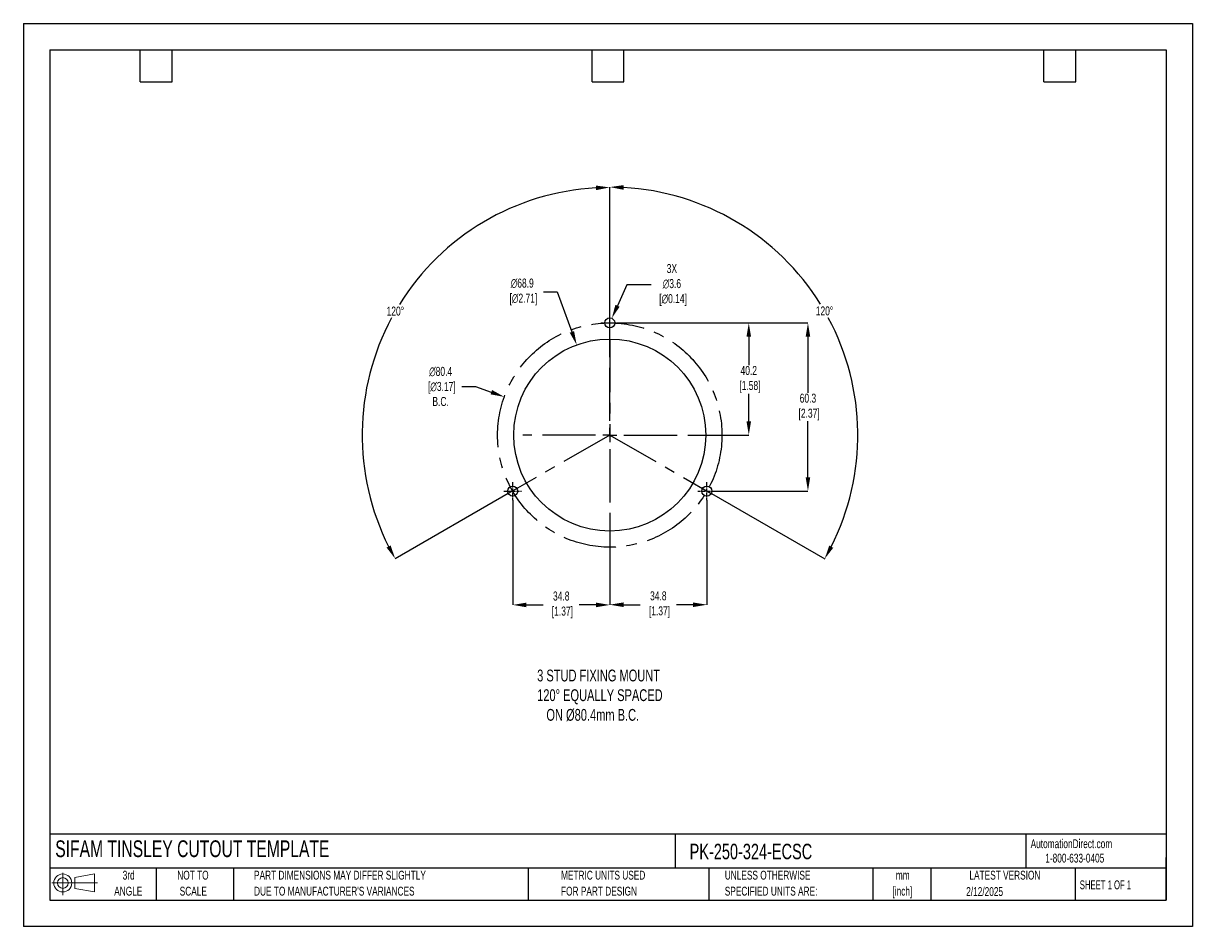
# Model space of a CAD drawing. Header units: millimetres. Extents: x 0 to 419, y 0 to 324.
import ezdxf

# ---------------------------------------------------------------- set-up
doc = ezdxf.new("R2010")
doc.units = ezdxf.units.MM
doc.header["$LTSCALE"] = 1.5
doc.header["$PDSIZE"] = -1
doc.linetypes.add('CENTERX2', pattern=[20.32, 12.7, -2.54, 2.54, -2.54])
for name, color, linetype in [('1', 7, 'Continuous'), ('CENTER', 40, 'CENTERX2'), ('SLD-DEFPOINTS', 7, 'Continuous')]:
    doc.layers.add(name, color=color, linetype=linetype)
doc.layers.add('DIMENSIONS', color=140, linetype='Continuous', lineweight=25)
doc.layers.add('TEXT', color=140, linetype='Continuous', lineweight=25)
doc.styles.add('SLDTEXTSTYLE0', font='TXT', dxfattribs={"width": 0.7})
doc.styles.add('SLDTEXTSTYLE1', font='TXT', dxfattribs={"width": 0.65})
doc.dimstyles.new('SLDDIMSTYLE0', dxfattribs={"dimtxt": 3.237012, "dimasz": 4.953, "dimexe": 0, "dimexo": 0.0625, "dimgap": 0.809253, "dimtad": 0, "dimtih": 1, "dimtoh": 1, "dimrnd": 1e-09, "dimzin": 12, "dimdsep": 46, "dimtxsty": 'SLDTEXTSTYLE0', "dimsah": 1, "dimcen": 0, "dimadec": 0, "dimazin": 3, "dimtfac": 1, "dimtofl": 0, "dimtmove": 0, "dimatfit": 3, "dimfxl": 0, "dimfrac": 2, "dimtolj": 1, "dimtzin": 12, "dimarcsym": 0})

# ---------------------------------------------------------------- blocks, each defined once
blk = doc.blocks.new('Block11')
at = {"color": 7, "linetype": 'Continuous', "lineweight": 18}
for p, q in [((0, 4.32), (16.31, 4.32)), ((3.88, 7.97), (3.88, 0)), ((8.22, 6.25), (15.26, 7.55)), ((8.22, 2.39), (8.22, 6.25)), ((15.26, 7.55), (15.26, 1.1)), ((8.22, 2.39), (15.26, 1.1))]:
    blk.add_line(p, q, dxfattribs=at)
for radius in [3.23, 1.93]:
    blk.add_circle((3.88, 4.32), radius, dxfattribs=at)
blk = doc.blocks.new('Block12')
at = {"layer": 'SLD-DEFPOINTS'}
blk.add_blockref('Block11', (0, 0), dxfattribs=at)
blk = doc.blocks.new('SW_NOTE_0_1')
at = {"layer": 'TEXT', "color": 0, "linetype": 'CENTERX2', "lineweight": 18, "char_height": 3.175, "attachment_point": 2, "style": 'SLDTEXTSTYLE0'}
for s, insert in [('mm', (4.27, 4.09)), ('[inch]', (4.14, -1.64))]:
    blk.add_mtext(s, dxfattribs=dict(at, insert=insert))
blk = doc.blocks.new('SW_NOTE_0_2')
at = {"layer": 'TEXT', "color": 0, "linetype": 'CENTERX2', "lineweight": 18, "char_height": 3.175, "attachment_point": 1, "style": 'SLDTEXTSTYLE0'}
for s, insert in [('UNLESS OTHERWISE', (0, 4.09)), ('SPECIFIED UNITS ARE:', (0, -1.64))]:
    blk.add_mtext(s, dxfattribs=dict(at, insert=insert))
blk = doc.blocks.new('SW_NOTE_0_3')
at = {"layer": 'TEXT', "color": 0, "linetype": 'CENTERX2', "lineweight": 18, "char_height": 3.175, "attachment_point": 1, "style": 'SLDTEXTSTYLE0'}
for s, insert in [('PART DIMENSIONS MAY DIFFER SLIGHTLY', (0, 4.09)), ("DUE TO MANUFACTURER'S VARIANCES", (0, -1.64))]:
    blk.add_mtext(s, dxfattribs=dict(at, insert=insert))
blk = doc.blocks.new('SW_NOTE_0_4')
at = {"layer": 'TEXT', "color": 0, "linetype": 'CENTERX2', "lineweight": 18, "char_height": 3.175, "attachment_point": 2, "style": 'SLDTEXTSTYLE0'}
for s, insert in [('NOT TO', (7.89, 4.09)), ('SCALE', (8.03, -1.64))]:
    blk.add_mtext(s, dxfattribs=dict(at, insert=insert))
blk = doc.blocks.new('SW_NOTE_0_5')
at = {"layer": 'TEXT', "color": 0, "linetype": 'CENTERX2', "lineweight": 18, "char_height": 3.175, "attachment_point": 2, "style": 'SLDTEXTSTYLE0'}
for s, insert in [('3rd', (3.47, 4.09)), ('ANGLE', (3.33, -1.64))]:
    blk.add_mtext(s, dxfattribs=dict(at, insert=insert))
blk = doc.blocks.new('SW_NOTE_0_6')
at = {"layer": 'TEXT', "color": 0, "linetype": 'CENTERX2', "lineweight": 18, "char_height": 3.175, "attachment_point": 1, "style": 'SLDTEXTSTYLE0'}
for s, insert in [('METRIC UNITS USED', (0, 4.09)), ('FOR PART DESIGN', (0, -1.64))]:
    blk.add_mtext(s, dxfattribs=dict(at, insert=insert))
blk = doc.blocks.new('SW_CENTERMARKSYMBOL_0')
at = {"layer": 'CENTER', "color": 0}
for p, q in [((0, 5.08), (0, 31.2)), ((-5.08, 0), (-31.2, 0)), ((0, 0), (-2.54, 0)), ((0, 0), (0, 2.54)), ((0, 0), (0, -2.54)), ((0, 0), (2.54, 0)), ((5.08, 0), (31.2, 0)), ((0, -5.08), (0, -31.2))]:
    blk.add_line(p, q, dxfattribs=at)
blk = doc.blocks.new('*D23')
at = {"layer": 'Defpoints', "color": 0}
for p in [(213.38, 216.45), (248.18, 156.15), (281.22, 156.15)]:
    blk.add_point(p, dxfattribs=at)
at = {"layer": 'DIMENSIONS', "color": 0, "lineweight": -2}
for p, q in [((213.44, 216.45), (281.22, 216.45)), ((281.22, 211.5), (281.22, 191.43)), ((281.22, 161.11), (281.22, 181.18)), ((248.24, 156.15), (281.22, 156.15))]:
    blk.add_line(p, q, dxfattribs=at)
at = {"layer": 'DIMENSIONS', "color": 0}
for points in [[(280.4, 211.5), (282.05, 211.5), (281.22, 216.45)], [(280.4, 161.11), (282.05, 161.11), (281.22, 156.15)]]:
    blk.add_solid(points, dxfattribs=at)
at = {"layer": 'DIMENSIONS', "color": 0, "insert": (281.22, 186.3), "char_height": 3.237, "attachment_point": 5, "style": 'SLDTEXTSTYLE0'}
blk.add_mtext('\\A1;60.3\\P [2.37]', dxfattribs=at)
blk = doc.blocks.new('*D24')
at = {"layer": 'Defpoints', "color": 0}
for p in [(213.38, 216.45), (241.38, 176.25), (260.01, 176.25)]:
    blk.add_point(p, dxfattribs=at)
at = {"layer": 'DIMENSIONS', "color": 0, "lineweight": -2}
for p, q in [((213.44, 216.45), (248.45, 216.45)), ((251.49, 216.45), (260.01, 216.45)), ((260.01, 211.5), (260.01, 201.34)), ((260.01, 181.21), (260.01, 191.09)), ((241.44, 176.25), (260.01, 176.25))]:
    blk.add_line(p, q, dxfattribs=at)
at = {"layer": 'DIMENSIONS', "color": 0}
for points in [[(259.19, 211.5), (260.84, 211.5), (260.01, 216.45)], [(259.19, 181.21), (260.84, 181.21), (260.01, 176.25)]]:
    blk.add_solid(points, dxfattribs=at)
at = {"layer": 'DIMENSIONS', "color": 0, "insert": (260.01, 196.22), "char_height": 3.237, "attachment_point": 5, "style": 'SLDTEXTSTYLE0'}
blk.add_mtext('\\A1;40.2\\P [1.58]', dxfattribs=at)
blk = doc.blocks.new('*D28')
at = {"layer": 'Defpoints', "color": 0}
for p in [(153.14, 244.27), (210.19, 207.25), (210.19, 176.25), (210.19, 176.25), (173.81, 155.29)]:
    blk.add_point(p, dxfattribs=at)
at = {"layer": 'DIMENSIONS', "color": 0, "lineweight": -2}
for p, q in [((210.19, 207.32), (210.19, 265.03)), ((173.75, 155.26), (133.27, 131.93))]:
    blk.add_line(p, q, dxfattribs=at)
for start, end in [(93.1972, 148.1485), (151.7693, 206.7537)]:
    blk.add_arc((210.19, 176.25), 88.77, start, end, dxfattribs=at)
at = {"layer": 'DIMENSIONS', "color": 0}
for points in [[(205.21, 265.71), (205.26, 264.06), (210.19, 265.03)], [(131.64, 136.68), (130.19, 135.9), (133.27, 131.93)]]:
    blk.add_solid(points, dxfattribs=at)
at = {"layer": 'DIMENSIONS', "color": 0, "insert": (133.33, 220.67), "char_height": 3.237, "attachment_point": 5, "style": 'SLDTEXTSTYLE0'}
blk.add_mtext('\\A1;120°', dxfattribs=at)
blk = doc.blocks.new('*D29')
at = {"layer": 'Defpoints', "color": 0}
for p in [(210.19, 207.25), (297.74, 191.74), (210.19, 176.25), (210.19, 176.25), (246.57, 155.29)]:
    blk.add_point(p, dxfattribs=at)
at = {"layer": 'DIMENSIONS', "color": 0, "lineweight": -2}
for p, q in [((210.19, 207.32), (210.19, 265.16)), ((246.62, 155.26), (287.22, 131.87))]:
    blk.add_line(p, q, dxfattribs=at)
for start, end in [(31.8486, 86.8077), (333.2414, 28.2334)]:
    blk.add_arc((210.19, 176.25), 88.91, start, end, dxfattribs=at)
at = {"layer": 'DIMENSIONS', "color": 0}
for points in [[(215.11, 264.2), (215.16, 265.85), (210.19, 265.16)], [(290.3, 135.83), (288.85, 136.62), (287.22, 131.87)]]:
    blk.add_solid(points, dxfattribs=at)
at = {"layer": 'DIMENSIONS', "color": 0, "insert": (287.16, 220.74), "char_height": 3.237, "attachment_point": 5, "style": 'SLDTEXTSTYLE0'}
blk.add_mtext('\\A1;120°', dxfattribs=at)
blk = doc.blocks.new('*D31')
at = {"layer": 'Defpoints', "color": 0}
for p in [(198.33, 208.57), (222.04, 143.93)]:
    blk.add_point(p, dxfattribs=at)
at = {"layer": 'DIMENSIONS', "color": 0, "lineweight": -2}
for p, q in [((186.42, 227.55), (191.37, 227.55)), ((191.37, 227.55), (196.63, 213.22))]:
    blk.add_line(p, q, dxfattribs=at)
at = {"layer": 'DIMENSIONS', "color": 0}
blk.add_solid([(197.4, 213.51), (195.85, 212.94), (198.33, 208.57)], dxfattribs=at)
at = {"layer": 'DIMENSIONS', "color": 0, "insert": (178.81, 227.55), "char_height": 3.237, "attachment_point": 5, "style": 'SLDTEXTSTYLE0'}
blk.add_mtext('\\A1;∅68.9\\P [∅2.71]', dxfattribs=at)
blk = doc.blocks.new('*D32')
at = {"layer": 'Defpoints', "color": 0}
for p in [(210.92, 218.1), (209.45, 214.81)]:
    blk.add_point(p, dxfattribs=at)
at = {"layer": 'DIMENSIONS', "color": 0, "lineweight": -2}
for p, q in [((216.32, 230.08), (212.96, 222.61)), ((225.05, 230.08), (216.32, 230.08))]:
    blk.add_line(p, q, dxfattribs=at)
at = {"layer": 'DIMENSIONS', "color": 0}
blk.add_solid([(212.2, 222.95), (213.71, 222.27), (210.92, 218.1)], dxfattribs=at)
at = {"layer": 'DIMENSIONS', "color": 0, "insert": (232.46, 230.08), "char_height": 3.237, "attachment_point": 5, "style": 'SLDTEXTSTYLE0'}
blk.add_mtext('\\A1;3X\\P∅3.6\\P [∅0.14]', dxfattribs=at)
blk = doc.blocks.new('*D33')
at = {"layer": 'Defpoints', "color": 0}
for p in [(172.39, 189.94), (247.98, 162.57)]:
    blk.add_point(p, dxfattribs=at)
at = {"layer": 'DIMENSIONS', "color": 0, "lineweight": -2}
for p, q in [((157.17, 193.66), (162.12, 193.66)), ((162.12, 193.66), (167.73, 191.63))]:
    blk.add_line(p, q, dxfattribs=at)
at = {"layer": 'DIMENSIONS', "color": 0}
blk.add_solid([(168.01, 192.4), (167.45, 190.85), (172.39, 189.94)], dxfattribs=at)
at = {"layer": 'DIMENSIONS', "color": 0, "insert": (149.56, 193.66), "char_height": 3.237, "attachment_point": 5, "style": 'SLDTEXTSTYLE0'}
blk.add_mtext('\\A1;∅80.4\\P [∅3.17]\\PB.C.', dxfattribs=at)
blk = doc.blocks.new('*D35')
at = {"layer": 'Defpoints', "color": 0}
for p in [(244.99, 152.96), (210.19, 145.06), (210.19, 115.42)]:
    blk.add_point(p, dxfattribs=at)
at = {"layer": 'DIMENSIONS', "color": 0, "lineweight": -2}
for p, q in [((244.99, 152.9), (244.99, 115.42)), ((210.19, 145), (210.19, 115.42)), ((215.14, 115.42), (221.11, 115.42)), ((240.03, 115.42), (234.06, 115.42))]:
    blk.add_line(p, q, dxfattribs=at)
at = {"layer": 'DIMENSIONS', "color": 0}
for points in [[(215.14, 116.24), (215.14, 114.59), (210.19, 115.42)], [(240.03, 116.24), (240.03, 114.59), (244.99, 115.42)]]:
    blk.add_solid(points, dxfattribs=at)
at = {"layer": 'DIMENSIONS', "color": 0, "insert": (227.59, 115.42), "char_height": 3.237, "attachment_point": 5, "style": 'SLDTEXTSTYLE0'}
blk.add_mtext('\\A1;34.8\\P [1.37]', dxfattribs=at)
blk = doc.blocks.new('*D36')
at = {"layer": 'Defpoints', "color": 0}
for p in [(175.39, 152.96), (210.19, 145.06), (210.19, 115.35)]:
    blk.add_point(p, dxfattribs=at)
at = {"layer": 'DIMENSIONS', "color": 0, "lineweight": -2}
for p, q in [((175.39, 152.9), (175.39, 115.35)), ((210.19, 145), (210.19, 115.35)), ((180.34, 115.35), (186.31, 115.35)), ((205.23, 115.35), (199.26, 115.35))]:
    blk.add_line(p, q, dxfattribs=at)
at = {"layer": 'DIMENSIONS', "color": 0}
for points in [[(180.34, 116.17), (180.34, 114.52), (175.39, 115.35)], [(205.23, 116.17), (205.23, 114.52), (210.19, 115.35)]]:
    blk.add_solid(points, dxfattribs=at)
at = {"layer": 'DIMENSIONS', "color": 0, "insert": (192.79, 115.35), "char_height": 3.237, "attachment_point": 5, "style": 'SLDTEXTSTYLE0'}
blk.add_mtext('\\A1;34.8\\P [1.37]', dxfattribs=at)

msp = doc.modelspace()

# ---------------------------------------------------------------- linework, layer by layer
at = {"color": 7, "linetype": 'Continuous'}
for p, q in [((0.004, 323.854), (0.004, 0.004)), ((0.004, 323.854), (419.104, 323.854)), ((419.104, 323.854), (419.104, 0.004)), ((419.104, 0.004), (0.004, 0.004))]:
    msp.add_line(p, q, dxfattribs=at)
at = {"layer": '1', "color": 1, "linetype": 'Continuous'}
for centre, radius in [((210.185, 216.454), 1.8), ((210.185, 176.254), 34.425), ((175.385, 156.154), 1.8), ((244.985, 156.154), 1.8)]:
    msp.add_circle(centre, radius, dxfattribs=at)
at = {"layer": 'CENTER', "ltscale": 0.05}
for p, q in [((210.185, 213.264), (210.185, 219.644)), ((206.995, 216.454), (213.375, 216.454)), ((175.385, 152.964), (175.385, 159.344)), ((244.985, 152.964), (244.985, 159.344)), ((172.195, 156.154), (178.575, 156.154)), ((241.795, 156.154), (248.175, 156.154))]:
    msp.add_line(p, q, dxfattribs=at)
at = {"layer": 'CENTER'}
for p, q in [((210.185, 210.679), (210.185, 176.254)), ((210.185, 176.254), (173.805, 155.291)), ((210.185, 176.254), (246.565, 155.291))]:
    msp.add_line(p, q, dxfattribs=at)
msp.add_circle((210.185, 176.254), 40.2, dxfattribs=at)
at = {"layer": 'TEXT'}
for p, q in [((9.525, 314.325), (409.575, 314.325)), ((9.525, 314.325), (9.525, 9.525)), ((41.91, 302.895), (41.91, 314.325)), ((53.34, 302.895), (53.34, 314.325)), ((203.835, 302.895), (203.835, 314.325)), ((215.265, 302.895), (215.265, 314.325)), ((365.76, 302.895), (365.76, 314.325)), ((377.19, 302.895), (377.19, 314.325)), ((409.575, 314.325), (409.575, 9.525)), ((41.91, 302.895), (53.34, 302.895)), ((203.835, 302.895), (215.265, 302.895)), ((365.76, 302.895), (377.19, 302.895)), ((409.575, 33.189), (9.525, 33.189)), ((233.638, 33.189), (233.638, 20.955)), ((359.363, 33.189), (359.363, 20.955)), ((409.575, 9.525), (409.575, 24.765)), ((409.575, 20.955), (9.525, 20.955)), ((47.625, 20.955), (47.625, 9.525)), ((75.317, 20.955), (75.317, 9.525)), ((180.97, 20.955), (180.97, 9.525)), ((245.67, 20.955), (245.67, 9.525)), ((304.536, 20.955), (304.536, 9.525)), ((325.218, 20.955), (325.218, 9.525)), ((377.023, 20.955), (377.023, 9.525)), ((9.525, 9.525), (409.575, 9.525))]:
    msp.add_line(p, q, dxfattribs=at)

# ---------------------------------------------------------------- block references
at = {"layer": 'CENTER'}
msp.add_blockref('SW_CENTERMARKSYMBOL_0', (210.185, 176.254), dxfattribs=at)
at = {"layer": 'SLD-DEFPOINTS'}
msp.add_blockref('Block12', (10.257, 11.331), dxfattribs=at)
at = {"layer": 'TEXT', "linetype": 'CENTERX2', "lineweight": 18}
for name, p in [('SW_NOTE_0_5', (34.271, 15.953)), ('SW_NOTE_0_4', (52.886, 15.953)), ('SW_NOTE_0_3', (82.679, 15.953)), ('SW_NOTE_0_6', (192.718, 15.953)), ('SW_NOTE_0_2', (251.412, 15.953)), ('SW_NOTE_0_1', (310.929, 15.949))]:
    msp.add_blockref(name, p, dxfattribs=at)

# ---------------------------------------------------------------- texts
at = {"layer": 'DIMENSIONS', "insert": (184.165, 92.16), "char_height": 4.23333, "attachment_point": 1, "style": 'SLDTEXTSTYLE0'}
msp.add_mtext_dynamic_manual_height_columns('3 STUD FIXING MOUNT\\P120%%D EQUALLY SPACED\\P   ON %%C80.4mm B.C.', width=99.50754, gutter_width=21.167, heights=[0], dxfattribs=at)
at = {"layer": 'TEXT', "linetype": 'CENTERX2', "lineweight": 25, "attachment_point": 1, "style": 'SLDTEXTSTYLE0'}
for s, insert, char_height in [('SIFAM TINSLEY CUTOUT TEMPLATE', (11.42, 30.931), 6), ('PK-250-324-ECSC', (238.812, 29.714), 5.55625)]:
    msp.add_mtext(s, dxfattribs=dict(at, insert=insert, char_height=char_height))
at = {"layer": 'TEXT', "linetype": 'CENTERX2', "lineweight": 18, "char_height": 3.175}
for s, insert, attachment_point, style in [('AutomationDirect.com', (361.042, 31.315), 1, 'SLDTEXTSTYLE0'), ('1-800-633-0405', (366.287, 26.156), 1, 'SLDTEXTSTYLE0'), ('LATEST VERSION', (351.828, 20.046), 2, 'SLDTEXTSTYLE0'), ('2/12/2025', (344.552, 14.161), 2, 'SLDTEXTSTYLE0'), ('SHEET 1 OF 1', (378.662, 16.577), 1, 'SLDTEXTSTYLE1')]:
    msp.add_mtext(s, dxfattribs=dict(at, insert=insert, attachment_point=attachment_point, style=style))

# ---------------------------------------------------------------- dimensions: what is measured, and where the dimension line sits
at = {"layer": 'DIMENSIONS'}
for base, line1, picture, middle in [((153.144, 244.273), ((210.185, 176.254), (173.805, 155.291)), '*D28', (133.326, 220.673)), ((297.735, 191.743), ((210.185, 176.254), (246.565, 155.291)), '*D29', (287.164, 220.742))]:
    dim = msp.add_angular_dim_2l(base=base, line1=line1, line2=((210.185, 207.254), (210.185, 176.254)), dimstyle='SLDDIMSTYLE0', dxfattribs=at)
    dim.commit()
    dim.dimension.update_dxf_attribs({"geometry": picture, "text_midpoint": middle})
for p1, p2, text, picture, middle in [((209.446, 214.813), (210.924, 218.095), '3X\\P<>\\P[]', '*D32', (232.465, 230.075)), ((247.983, 162.566), (172.388, 189.942), '<>\\P[]\\PB.C.', '*D33', (149.564, 193.659))]:
    dim = msp.add_diameter_dim_2p(p1=p1, p2=p2, text=text, dimstyle='SLDDIMSTYLE0', dxfattribs=at)
    dim.commit()
    dim.dimension.update_dxf_attribs({"geometry": picture, "text_midpoint": middle, "dimtype": 163})
dim = msp.add_diameter_dim_2p(p1=(222.0381, 143.9338), p2=(198.3325, 208.5741), text='<>\\P[]', dimstyle='SLDDIMSTYLE0', override={"dimdec": 1}, dxfattribs=at)
dim.commit()
dim.dimension.update_dxf_attribs({"geometry": '*D31', "text_midpoint": (178.8119, 227.5543), "dimtype": 163})
dim = msp.add_linear_dim(base=(281.221, 156.154), p1=(213.375, 216.454), p2=(248.175, 156.154), angle=90, text='<>\\P[]', dimstyle='SLDDIMSTYLE0', dxfattribs=at)
dim.commit()
dim.dimension.update_dxf_attribs({"geometry": '*D23', "text_midpoint": (281.221, 186.304)})
dim = msp.add_linear_dim(base=(260.013, 176.254), p1=(213.375, 216.454), p2=(241.381, 176.254), angle=90, text='<>\\P[]', dimstyle='SLDDIMSTYLE0', override={"dimdec": 1, "dimzin": 4}, dxfattribs=at)
dim.commit()
dim.dimension.update_dxf_attribs({"geometry": '*D24', "text_midpoint": (260.013, 196.215), "dimtype": 160})
for base, p1, picture, middle in [((210.185, 115.349), (175.385, 152.964), '*D36', (192.785, 115.349)), ((210.185, 115.416), (244.985, 152.964), '*D35', (227.585, 115.416))]:
    dim = msp.add_linear_dim(base=base, p1=p1, p2=(210.185, 145.058), text='<>\\P[]', dimstyle='SLDDIMSTYLE0', dxfattribs=at)
    dim.commit()
    dim.dimension.update_dxf_attribs({"geometry": picture, "text_midpoint": middle})

doc.saveas('drawing.dxf')
